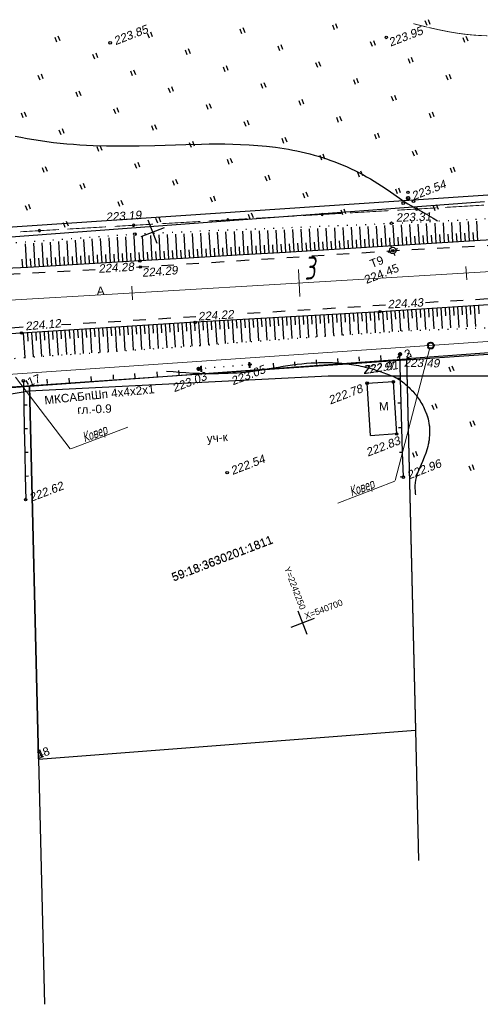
# Model space of a CAD drawing. Header units: millimetres. Extents: x -10 to 1169, y 1 to 1686.
# Tile 180 of 224: x 515 to 570, y 1468 to 1586. Entities that reach past the tile are written whole.
import ezdxf
from ezdxf.enums import TextEntityAlignment as Align
from ezdxf.lldxf.tags import DXFTag

# ---------------------------------------------------------------- set-up
doc = ezdxf.new("R2010")
doc.units = ezdxf.units.MM
for name, pattern in [('ADOT1', [1, 0, -1]), ('AHIDDEN2', [3, 1.5, -1.5]), ('CONTI', [0]), ('PHANTOM2', [1.25, 0.625, -0.125, 0.125, -0.125, 0.125, -0.125])]:
    doc.linetypes.add(name, pattern=pattern)
for name, color, linetype in [('CONTURS', 7, 'Continuous'), ('COORDS', 7, 'Continuous'), ('GPR_PICK', 7, 'Continuous'), ('IZOLINES', 32, 'Continuous'), ('PDIGIT', 170, 'Continuous'), ('PICKETS', 7, 'Continuous'), ('STATIONS', 7, 'Continuous'), ('ОБЪЕКТЫ_АВТОДОРОГ', 7, 'Continuous'), ('Подписи пикетов', 170, 'Continuous'), ('УЧАСТКИ', 7, 'Continuous')]:
    doc.layers.add(name, color=color, linetype=linetype)
doc.layers.add('СВЯЗЬ', color=170, linetype='Связь', lineweight=30)
doc.styles.add('GPR', font='isocpeui.ttf', dxfattribs={"width": 0.8})
doc.styles.get("Standard").update_dxf_attribs({"font": 'arial.ttf'})
doc.styles.add('Подпись пикета', font='isocpeui.ttf', dxfattribs={"height": 2})
tags = doc.linetypes.add('газ', pattern='A,42.7,-5.08,["Г",Standard,S=2.54,R=0,X=-2.54,Y=-1.27],-3.81', length=51.59).pattern_tags.tags
tags[6] = DXFTag(74, 10)
doc.linetypes.add('Связь', pattern='A,12.5,[130,ltypeshp.shx,S=1,R=-30,X=0,Y=0.9],1,[130,ltypeshp.shx,S=1,R=-30,X=0,Y=0.9],1,[130,ltypeshp.shx,S=1,R=-30,X=0,Y=0.9],4.5', length=19)

# ---------------------------------------------------------------- blocks, each defined once
blk = doc.blocks.new('401')
at = {"layer": 'CONTURS'}
for p, q in [((0, 0), (0, 1.2)), ((0.8, 0), (0.8, 1.2))]:
    blk.add_line(p, q, dxfattribs=at)
blk = doc.blocks.new('107_1')
at = {"layer": 'CONTURS', "color": 7, "linetype": 'Continuous', "const_width": 0.5}
blk.add_lwpolyline([(-0.25, 0, 1), (0.25, 0, 1)], format="xyb", close=True, dxfattribs=at)
blk = doc.blocks.new('394')
at = {"layer": 'CONTURS', "color": 7, "linetype": 'Continuous'}
for centre, radius in [((0.03, 0.04), 0.4), ((0.52, 1.35), 0.3), ((-1.46, -0.66), 0.3), ((1, -1.11), 0.3)]:
    blk.add_circle(centre, radius, dxfattribs=at)
blk = doc.blocks.new('475_1')
at = {"layer": 'CONTURS'}
for q in [(-2.45, 0.8), (2.54, 0.01)]:
    blk.add_line((-2.45, 0.01), q, dxfattribs=at)
blk = doc.blocks.new('5_1')
at = {"layer": 'STATIONS', "color": 7, "linetype": 'Continuous'}
for p, q in [((-0.78, 0), (-1.28, 0)), ((0.01, 0.77), (0.01, 1.26)), ((0.79, 0), (1.3, 0)), ((0.01, -0.77), (0.01, -1.26))]:
    blk.add_line(p, q, dxfattribs=at)
blk.add_circle((0, 0), 0.75, dxfattribs=at)
for p in [(0, 0), (0.76, 0)]:
    blk.add_point(p, dxfattribs=at)
blk = doc.blocks.new('133')
at = {"layer": 'CONTURS', "color": 7, "linetype": 'Continuous', "const_width": 0.2}
for points in [[(-11, 0), (-2, 0)], [(0, 0), (9, 0)]]:
    blk.add_lwpolyline(points, dxfattribs=at)
at = {"layer": 'CONTURS', "color": 7, "linetype": 'Continuous', "const_width": 0.5}
blk.add_lwpolyline([(-6.79, 0, 1), (-6.29, 0, 1)], format="xyb", close=True, dxfattribs=at)
blk = doc.blocks.new('пкк')
at = {"layer": 'ОБЪЕКТЫ_АВТОДОРОГ', "lineweight": 15, "ltscale": 200}
blk.add_line((-0.011, -0.822), (-0.008, 0.805), dxfattribs=at)
blk = doc.blocks.new('пк')
at = {"layer": 'ОБЪЕКТЫ_АВТОДОРОГ', "linetype": 'Continuous', "lineweight": 25, "xscale": 2, "yscale": 2, "zscale": 2}
blk.add_blockref('пкк', (0, 0.01), dxfattribs=at)

msp = doc.modelspace()

# ---------------------------------------------------------------- linework, layer by layer
at = {"linetype": 'Continuous', "lineweight": 40}
msp.add_circle((564.28589, 1546.79781), 0.36213, dxfattribs=at)
at = {"layer": 'CONTURS', "lineweight": -2}
for p, q in [((562.9375, 1558.89483), (562.79213, 1561.30975)), ((563.93569, 1558.95499), (563.79112, 1561.3579)), ((564.93389, 1559.01503), (564.79015, 1561.40604)), ((565.93209, 1559.07498), (565.78913, 1561.45456)), ((566.93029, 1559.13493), (566.7881, 1561.50327)), ((567.92849, 1559.19488), (567.78707, 1561.55198)), ((568.92669, 1559.25483), (568.78602, 1561.60145)), ((569.9249, 1559.31478), (569.785, 1561.65103)), ((533.98914, 1557.16511), (533.81772, 1560.10234)), ((534.98745, 1557.2232), (534.81623, 1560.15014)), ((535.98573, 1557.28184), (535.81478, 1560.19469)), ((536.98399, 1557.34076), (536.81355, 1560.23818)), ((537.98226, 1557.39967), (537.81241, 1560.28166)), ((538.98052, 1557.45859), (538.81145, 1560.323)), ((539.97878, 1557.51751), (539.81053, 1560.36333)), ((540.97705, 1557.57642), (540.80957, 1560.40366)), ((541.97528, 1557.63586), (541.80859, 1560.44275)), ((542.9735, 1557.6954), (542.80776, 1560.48107)), ((543.97173, 1557.75493), (543.80701, 1560.5194)), ((544.96996, 1557.81447), (544.8063, 1560.55726)), ((545.96818, 1557.874), (545.80561, 1560.59473)), ((546.96641, 1557.93355), (546.80487, 1560.63219)), ((547.96461, 1557.99349), (547.80421, 1560.66981)), ((548.96281, 1558.05344), (548.8036, 1560.70758)), ((549.96101, 1558.11339), (549.80302, 1560.74535)), ((550.95921, 1558.17334), (550.80242, 1560.78371)), ((551.95742, 1558.23329), (551.80176, 1560.82294)), ((552.95561, 1558.29328), (552.80107, 1560.86216)), ((553.9538, 1558.35343), (553.80038, 1560.90227)), ((554.95199, 1558.41359), (554.79962, 1560.94409)), ((555.95018, 1558.47374), (555.79887, 1560.98592)), ((556.94837, 1558.5339), (556.79808, 1561.02878)), ((557.94656, 1558.59405), (557.79714, 1561.07436)), ((558.94475, 1558.65421), (558.79621, 1561.11994)), ((559.94294, 1558.71437), (559.79525, 1561.166)), ((560.94113, 1558.77452), (560.7942, 1561.21388)), ((561.93932, 1558.83468), (561.79316, 1561.26176)), ((566.43119, 1559.10496), (566.37124, 1560.10316)), ((567.42939, 1559.16491), (567.36948, 1560.16311)), ((568.42759, 1559.22486), (568.36773, 1560.22306)), ((569.4258, 1559.28481), (569.36599, 1560.28302)), ((516.01867, 1556.13455), (515.85986, 1558.93432)), ((517.01706, 1556.19116), (516.85707, 1559.01033)), ((518.01546, 1556.24779), (517.85426, 1559.08634)), ((519.01385, 1556.30444), (518.85145, 1559.16186)), ((520.01224, 1556.36118), (519.84867, 1559.23672)), ((521.01063, 1556.41793), (520.84587, 1559.31158)), ((522.00901, 1556.47477), (521.84315, 1559.38405)), ((523.00739, 1556.53169), (522.84047, 1559.45591)), ((524.00577, 1556.58862), (523.83781, 1559.527)), ((525.00414, 1556.64574), (524.8353, 1559.59401)), ((526.0025, 1556.70289), (525.83278, 1559.66102)), ((527.00087, 1556.7601), (526.83041, 1559.72454)), ((527.99922, 1556.81755), (527.82823, 1559.78486)), ((528.99756, 1556.87499), (528.82602, 1559.84519)), ((529.99589, 1556.93275), (529.82406, 1559.89924)), ((530.99421, 1556.99084), (530.82228, 1559.9525)), ((531.99252, 1557.04893), (531.82057, 1560.00575)), ((532.99083, 1557.10702), (532.81913, 1560.05455)), ((547.46551, 1557.96352), (547.40572, 1558.96173)), ((548.46371, 1558.02347), (548.40386, 1559.02168)), ((549.46191, 1558.08342), (549.40201, 1559.08162)), ((550.46011, 1558.14336), (550.40017, 1559.14157)), ((551.45831, 1558.20331), (551.39834, 1559.20151)), ((552.45651, 1558.26328), (552.39649, 1559.26148)), ((553.45471, 1558.32335), (553.39464, 1559.32155)), ((554.4529, 1558.38351), (554.3928, 1559.3817)), ((555.45109, 1558.44367), (555.39097, 1559.44186)), ((556.44928, 1558.50382), (556.38915, 1559.50201)), ((557.44746, 1558.56398), (557.38733, 1559.56217)), ((558.44565, 1558.62413), (558.38552, 1559.62232)), ((559.44384, 1558.68429), (559.38371, 1559.68248)), ((560.44203, 1558.74444), (560.3819, 1559.74263)), ((561.44022, 1558.8046), (561.3801, 1559.80279)), ((562.43841, 1558.86476), (562.37831, 1559.86295)), ((563.4366, 1558.92491), (563.37653, 1559.92311)), ((564.43479, 1558.98501), (564.37476, 1559.98321)), ((565.43299, 1559.04501), (565.373, 1560.04321)), ((527.50004, 1556.78882), (527.44257, 1557.78717)), ((528.49839, 1556.84627), (528.4408, 1557.84461)), ((529.49673, 1556.90387), (529.43899, 1557.9022)), ((530.49505, 1556.9618), (530.43716, 1557.96012)), ((531.49336, 1557.01989), (531.43536, 1558.0182)), ((532.49167, 1557.07798), (532.43357, 1558.07629)), ((533.48998, 1557.13607), (533.43178, 1558.13437)), ((534.4883, 1557.19416), (534.42997, 1558.19245)), ((535.48659, 1557.25252), (535.4281, 1558.25081)), ((536.48486, 1557.3113), (536.42621, 1558.30958)), ((537.48313, 1557.37022), (537.42435, 1558.36849)), ((538.48139, 1557.42913), (538.42251, 1558.4274)), ((539.47965, 1557.48805), (539.42068, 1558.48631)), ((540.47791, 1557.54696), (540.41884, 1558.54522)), ((541.47616, 1557.60614), (541.41696, 1558.60439)), ((542.47439, 1557.66563), (542.41505, 1558.66387)), ((543.47262, 1557.72516), (543.41318, 1558.72339)), ((544.47084, 1557.7847), (544.41132, 1558.78292)), ((545.46907, 1557.84423), (545.40947, 1558.84246)), ((546.4673, 1557.90377), (546.4076, 1558.90199)), ((515.51947, 1556.10627), (515.46285, 1557.10466)), ((516.51787, 1556.16286), (516.46122, 1557.16125)), ((517.51626, 1556.21948), (517.45958, 1557.21787)), ((518.51466, 1556.27611), (518.45794, 1557.2745)), ((519.51305, 1556.33281), (519.45628, 1557.3312)), ((520.51144, 1556.38956), (520.45462, 1557.38794)), ((521.50982, 1556.44635), (521.45294, 1557.44473)), ((522.5082, 1556.50323), (522.45125, 1557.50161)), ((523.50658, 1556.56016), (523.44955, 1557.55853)), ((524.50496, 1556.61718), (524.44783, 1557.61554)), ((525.50332, 1556.67432), (525.44609, 1557.67268)), ((526.50169, 1556.7315), (526.44434, 1557.72985)), ((556.00982, 1550.71521), (556.06812, 1549.71691)), ((556.50901, 1550.74364), (556.65452, 1548.26444)), ((557.0082, 1550.77207), (557.06723, 1549.77381)), ((557.50739, 1550.8005), (557.65429, 1548.33445)), ((558.00653, 1550.82986), (558.06665, 1549.83166)), ((558.50567, 1550.85922), (558.65513, 1548.40453)), ((559.00466, 1550.89092), (559.06588, 1549.89279)), ((559.50366, 1550.92262), (559.6549, 1548.47454)), ((560.00265, 1550.95432), (560.06461, 1549.95624)), ((560.50164, 1550.98602), (560.65394, 1548.5445)), ((561.00064, 1551.01772), (561.06309, 1550.01967)), ((561.49963, 1551.04942), (561.65299, 1548.60639)), ((561.99863, 1551.08112), (562.0614, 1550.08309)), ((562.49762, 1551.11282), (562.65178, 1548.66701)), ((562.99661, 1551.14452), (563.0596, 1550.14651)), ((563.49561, 1551.17622), (563.65035, 1548.72761)), ((563.9946, 1551.20793), (564.05772, 1550.20992)), ((564.4936, 1551.23963), (564.64877, 1548.7882)), ((564.99259, 1551.27133), (565.05579, 1550.27333)), ((565.49158, 1551.30303), (565.64708, 1548.84879)), ((565.99058, 1551.33473), (566.05383, 1550.33673)), ((566.48957, 1551.36643), (566.64533, 1548.90937)), ((566.98857, 1551.39813), (567.05183, 1550.40013)), ((567.48756, 1551.42983), (567.64351, 1548.96995)), ((567.98656, 1551.46153), (568.04982, 1550.46354)), ((568.48555, 1551.49323), (568.64165, 1549.03053)), ((568.98454, 1551.52493), (569.04778, 1550.52694)), ((569.48354, 1551.55663), (569.63972, 1549.0911)), ((569.98253, 1551.58834), (570.04572, 1550.59033)), ((535.54316, 1549.54652), (535.71201, 1546.73893)), ((536.04227, 1549.5765), (536.10177, 1548.57827)), ((536.54137, 1549.60648), (536.70676, 1546.80718)), ((537.04056, 1549.63491), (537.09919, 1548.63663)), ((537.53975, 1549.66334), (537.70184, 1546.88671)), ((538.03894, 1549.69177), (538.09698, 1548.69345)), ((538.53813, 1549.7202), (538.6976, 1546.96629)), ((539.03732, 1549.74863), (539.09497, 1548.75029)), ((539.53651, 1549.77705), (539.6938, 1547.04591)), ((540.0357, 1549.80548), (540.0931, 1548.80713)), ((540.53489, 1549.83391), (540.6903, 1547.12555)), ((541.03409, 1549.86234), (541.0913, 1548.86398)), ((541.53328, 1549.89077), (541.687, 1547.20521)), ((542.03247, 1549.9192), (542.08957, 1548.92083)), ((542.53166, 1549.94763), (542.68383, 1547.28488)), ((543.03085, 1549.97606), (543.08787, 1548.97768)), ((543.53004, 1550.00449), (543.68124, 1547.35599)), ((544.02923, 1550.03291), (544.08621, 1549.03454)), ((544.52842, 1550.06134), (544.67878, 1547.42584)), ((545.02762, 1550.08977), (545.08456, 1549.0914)), ((545.52681, 1550.1182), (545.67636, 1547.4957)), ((546.026, 1550.14663), (546.08293, 1549.14825)), ((546.52519, 1550.17506), (546.67398, 1547.56555)), ((547.02438, 1550.20349), (547.08131, 1549.20511)), ((547.52357, 1550.23192), (547.67162, 1547.63541)), ((548.02276, 1550.26035), (548.0797, 1549.26197)), ((548.52195, 1550.28878), (548.6693, 1547.70528)), ((549.02114, 1550.3172), (549.0781, 1549.31883)), ((549.52034, 1550.34563), (549.66701, 1547.77514)), ((550.01953, 1550.37406), (550.07652, 1549.37569)), ((550.51872, 1550.40249), (550.66477, 1547.84501)), ((551.01791, 1550.43092), (551.07496, 1549.43255)), ((551.5171, 1550.45935), (551.6626, 1547.91488)), ((552.01629, 1550.48778), (552.07344, 1549.48941)), ((552.51548, 1550.51621), (552.66052, 1547.98476)), ((553.01467, 1550.54464), (553.07196, 1549.54628)), ((553.51386, 1550.57306), (553.65858, 1548.05465)), ((554.01306, 1550.60149), (554.07055, 1549.60315)), ((554.51225, 1550.62992), (554.65686, 1548.12455)), ((555.01144, 1550.65835), (555.06926, 1549.66002)), ((555.51063, 1550.68678), (555.65545, 1548.19448)), ((516.57986, 1548.36626), (516.75805, 1545.44361)), ((517.07889, 1548.39732), (517.13996, 1547.39919)), ((517.57793, 1548.42838), (517.75697, 1545.51188)), ((518.07696, 1548.45944), (518.13838, 1547.46133)), ((518.576, 1548.4905), (518.75548, 1545.58012)), ((519.07503, 1548.52156), (519.13668, 1547.52346)), ((519.57406, 1548.55262), (519.75372, 1545.64834)), ((520.0731, 1548.58368), (520.1349, 1547.58559)), ((520.57213, 1548.61474), (520.75177, 1545.71654)), ((521.07117, 1548.6458), (521.13307, 1547.64772)), ((521.5702, 1548.67686), (521.7497, 1545.78474)), ((522.06924, 1548.70792), (522.13121, 1547.70984)), ((522.56827, 1548.73898), (522.74754, 1545.85294)), ((523.06731, 1548.77004), (523.12932, 1547.77196)), ((523.56634, 1548.80109), (523.74533, 1545.92112)), ((524.06537, 1548.83215), (524.12741, 1547.83408)), ((524.56441, 1548.86321), (524.74307, 1545.98931)), ((525.06344, 1548.89427), (525.12549, 1547.8962)), ((525.56248, 1548.92533), (525.74077, 1546.05749)), ((526.06151, 1548.95639), (526.12356, 1547.95832)), ((526.56055, 1548.98745), (526.73844, 1546.12567)), ((527.05958, 1549.01851), (527.12161, 1548.02044)), ((527.55861, 1549.04957), (527.73608, 1546.19385)), ((528.05765, 1549.08063), (528.11965, 1548.08255)), ((528.55668, 1549.11169), (528.73367, 1546.26203)), ((529.05572, 1549.14275), (529.11768, 1548.14467)), ((529.55475, 1549.17381), (529.7312, 1546.3302)), ((530.05379, 1549.20487), (530.11567, 1548.20679)), ((530.55282, 1549.23593), (530.72864, 1546.39836)), ((531.05186, 1549.26699), (531.11363, 1548.2689)), ((531.55089, 1549.29805), (531.72594, 1546.46652)), ((532.04992, 1549.32911), (532.11153, 1548.33101)), ((532.54896, 1549.36017), (532.72306, 1546.53466)), ((533.04799, 1549.39123), (533.10934, 1548.39311)), ((533.54703, 1549.42229), (533.71988, 1546.60279)), ((534.04606, 1549.45334), (534.10702, 1548.4552)), ((534.5451, 1549.4844), (534.71627, 1546.67088)), ((535.04413, 1549.51546), (535.10451, 1548.51729)), ((515.58179, 1548.30414), (515.75851, 1545.37526)), ((516.08082, 1548.3352), (516.14137, 1547.33704)), ((542.61959, 1544.82018), (542.66783, 1544.12655)), ((536.75577, 1544.35829), (536.80402, 1543.66466)), ((536.82597, 1544.36274), (536.87421, 1543.66911)), ((542.54939, 1544.81573), (542.59764, 1544.1221)), ((556.68265, 1542.31003), (559.80982, 1542.51224)), ((560.21513, 1536.24406), (559.8122, 1542.47555)), ((557.08299, 1536.08059), (556.68006, 1542.31208)), ((560.21513, 1536.24406), (557.0855, 1536.0417))]:
    msp.add_line(p, q, dxfattribs=at)
at = {"layer": 'CONTURS', "color": 1, "linetype": 'газ', "lineweight": 15}
msp.add_line((423.11609, 1537.13314), (572.91915, 1547.43351), dxfattribs=at)
at = {"layer": 'CONTURS', "color": 0, "linetype": 'CONTI', "lineweight": 15}
for p, q in [((564.18209, 1546.54099), (560.01004, 1530.69395)), ((514.64153, 1543.03963), (521.20918, 1534.46666)), ((521.28005, 1534.45238), (528.08315, 1537.06385)), ((553.19198, 1527.99206), (559.99507, 1530.60352))]:
    msp.add_line(p, q, dxfattribs=at)
at = {"layer": 'CONTURS', "linetype": 'ADOT1', "lineweight": -2}
msp.add_line((542.89935, 1544.52862), (536.53207, 1544.01525), dxfattribs=at)
at = {"layer": 'CONTURS', "linetype": 'ADOT1', "flags": 128}
msp.add_lwpolyline([(502.64012, 1558.30211), (505.27056, 1558.44476), (507.89992, 1558.60865), (510.52845, 1558.78893), (513.1564, 1558.98073), (515.78402, 1559.17921), (518.41157, 1559.37951), (521.03931, 1559.57676), (523.66747, 1559.76611), (526.29632, 1559.94271), (528.92611, 1560.10169), (531.9891, 1560.2651), (535.05301, 1560.41174), (538.11763, 1560.54516), (541.18279, 1560.66888), (544.2483, 1560.78645), (547.31397, 1560.9014), (550.37961, 1561.01726), (553.44503, 1561.13757), (556.51004, 1561.26587), (559.57445, 1561.40569), (562.34872, 1561.53865), (565.12301, 1561.67236), (567.89725, 1561.80763), (570.67139, 1561.94531), (573.44535, 1562.08623), (576.21909, 1562.23122), (578.99252, 1562.38111), (581.7656, 1562.53674), (584.53826, 1562.69893), (587.31043, 1562.86853), (589.73957, 1563.0275), (592.16802, 1563.19804), (594.59596, 1563.37698), (597.02358, 1563.56117), (599.45106, 1563.74745), (601.87859, 1563.93265), (604.30636, 1564.11362), (606.73454, 1564.28721), (609.16333, 1564.45024), (611.59291, 1564.59957), (614.6822, 1564.77422), (617.77206, 1564.93863), (620.8625, 1565.0928), (623.95352, 1565.23673), (627.04512, 1565.37042), (630.13729, 1565.49388), (633.23004, 1565.60709), (636.32337, 1565.71006), (639.41728, 1565.8028), (642.51176, 1565.88529)], dxfattribs=at)
at = {"layer": 'CONTURS', "linetype": 'Continuous', "flags": 128}
msp.add_lwpolyline([(575.99618, 1559.67702), (570.18537, 1559.33043), (564.37469, 1558.98145), (558.56409, 1558.63127), (552.75348, 1558.2811), (546.9428, 1557.93213), (541.13199, 1557.58557), (535.32096, 1557.24261), (529.50966, 1556.90446), (526.83285, 1556.75043), (524.156, 1556.59718), (521.47911, 1556.44456), (518.80219, 1556.29241), (516.12525, 1556.14058), (513.4483, 1555.98894)], dxfattribs=at)
at = {"layer": 'CONTURS', "linetype": 'AHIDDEN2', "flags": 128}
for points in [[(529.10059, 1556.1594), (529.56756, 1556.18438), (559.75094, 1558.13039), (582.70219, 1559.40859)], [(507.71128, 1555.01516), (524.31326, 1555.9033)]]:
    msp.add_lwpolyline(points, dxfattribs=at)
at = {"layer": 'CONTURS', "linetype": 'AHIDDEN2'}
for points in [[(668.70756, 1558.27126), (629.3776, 1555.82672), (589.10649, 1553.46432), (563.60974, 1551.90923)], [(558.87076, 1551.62019), (541.08061, 1550.53513)], [(536.22419, 1550.23893), (520.15369, 1549.25876)], [(515.58098, 1548.97986), (501.34671, 1548.11169)]]:
    msp.add_lwpolyline(points, dxfattribs=at)
at = {"layer": 'CONTURS', "linetype": 'ADOT1'}
msp.add_lwpolyline([(422.46544, 1538.95783), (495.92411, 1543.65927), (515.76092, 1545.37547), (536.68316, 1546.8053), (542.81169, 1547.2951), (560.78908, 1548.55396), (669.85962, 1552.62653)], dxfattribs=at)
at = {"layer": 'CONTURS', "linetype": 'Continuous'}
msp.add_lwpolyline([(580.46141, 1552.25405), (558.22158, 1550.84117), (536.13119, 1549.58312), (515.38601, 1548.29196), (496.61493, 1547.21015), (476.16109, 1546.00832)], dxfattribs=at)
at = {"layer": 'CONTURS'}
for points in [[(548.01138, 1544.86853), (548.04842, 1544.33921)], [(550.5833, 1545.0785), (550.62034, 1544.54918)], [(553.13001, 1545.23963), (553.16705, 1544.71031)], [(555.6915, 1545.45288), (555.72854, 1544.92356)], [(558.2651, 1545.59529), (558.30214, 1545.06597)], [(560.6069, 1545.77127), (560.26197, 1545.31554)], [(531.54097, 1543.64965), (531.57801, 1543.12033)], [(534.13923, 1543.8282), (534.17627, 1543.29888)], [(545.4438, 1544.70281), (545.48084, 1544.17349)], [(515.87569, 1542.63387), (516.16, 1542.13379)], [(518.42026, 1542.80368), (518.4573, 1542.27436)], [(521.04087, 1542.90506), (521.07791, 1542.37574)], [(523.67273, 1543.12152), (523.70977, 1542.5922)], [(526.31076, 1543.3219), (526.3478, 1542.79258)], [(528.89058, 1543.48146), (528.92762, 1542.95214)]]:
    msp.add_lwpolyline(points, dxfattribs=at)
at = {"layer": 'COORDS', "lineweight": -2}
for p, q in [((531.603, 1558.97411), (530.5279, 1561.77485)), ((529.66508, 1559.83693), (532.46582, 1560.91203)), ((549.5214, 1512.29509), (548.44629, 1515.09583)), ((547.58347, 1513.15791), (550.38422, 1514.23301))]:
    msp.add_line(p, q, dxfattribs=at)
at = {"layer": 'IZOLINES', "const_width": 0.1}
msp.add_lwpolyline([(562.19331, 1585.23771), (563.7629, 1584.84772), (563.78006, 1584.84359), (563.78007, 1584.84358), (563.77249, 1584.84332), (564.42285, 1584.6916), (564.44023, 1584.68758), (564.44024, 1584.68757), (564.44076, 1584.6876), (565.45024, 1584.46421), (566.56376, 1584.24645), (566.62207, 1584.23601), (566.62224, 1584.23598), (566.62326, 1584.23606), (567.49817, 1584.09215), (568.37663, 1583.97404), (569.25803, 1583.8837), (570.14156, 1583.82221), (571.02628, 1583.78937)], dxfattribs=at)
at = {"layer": 'IZOLINES'}
for points in [[(514.60663, 1571.81046), (515.28964, 1571.67123), (515.29277, 1571.67062), (515.29127, 1571.66904), (516.07105, 1571.52436), (516.85266, 1571.39033), (517.6362, 1571.26854), (518.42144, 1571.1587), (519.20815, 1571.06052), (519.99613, 1570.97368), (520.7852, 1570.89785), (521.57516, 1570.83265), (522.36585, 1570.77772), (523.15712, 1570.73261), (523.94882, 1570.6969), (525.53293, 1570.65164), (526.54874, 1570.63929), (527.56207, 1570.63838), (527.56119, 1570.63988), (529.42605, 1570.66147), (531.2904, 1570.70777), (535.01849, 1570.82277), (536.88284, 1570.866), (537.81516, 1570.87829), (538.74752, 1570.88216), (539.67982, 1570.87593), (540.61191, 1570.85795), (541.54356, 1570.82655), (542.58436, 1570.77354), (542.57493, 1570.77549), (543.62203, 1570.69956), (544.66705, 1570.60134), (545.70905, 1570.47722), (546.22867, 1570.40479), (546.74718, 1570.32509), (547.26445, 1570.23789), (547.7803, 1570.14296), (548.29458, 1570.04008), (548.8071, 1569.92904), (549.3177, 1569.80967), (549.82617, 1569.6818), (550.33233, 1569.54528), (550.83598, 1569.4), (551.33692, 1569.24584), (551.83495, 1569.08275), (552.32988, 1568.91067), (552.82152, 1568.72958), (553.30967, 1568.53948), (553.79415, 1568.34041), (554.2748, 1568.13241), (554.75144, 1567.91557), (555.22394, 1567.68998), (555.69214, 1567.45576), (556.15592, 1567.21305), (556.61517, 1566.96202), (557.0698, 1566.70283), (557.51974, 1566.4357), (557.96496, 1566.16088), (558.40546, 1565.87867), (558.84137, 1565.5895), (559.46678, 1565.15854), (559.47142, 1565.15528), (559.4807, 1565.14875), (559.47143, 1565.15497), (561.23429, 1563.91883), (561.23432, 1563.91881), (561.23426, 1563.91872), (561.55876, 1563.72045), (561.88838, 1563.53094), (562.55373, 1563.16283), (563.21907, 1562.79472), (564.03595, 1562.32911), (564.02741, 1562.33319), (564.57157, 1562.01282), (565.09643, 1561.69366)], [(532.7218, 1543.76169), (533.48002, 1543.6867), (534.23923, 1543.62303), (534.99918, 1543.56959), (535.84647, 1543.52271), (535.85466, 1543.52232), (535.85466, 1543.52232), (535.85467, 1543.52232), (535.85467, 1543.52232), (535.85467, 1543.52232), (535.85442, 1543.52214), (536.66292, 1543.49192), (536.6605, 1543.4923), (537.22943, 1543.4796), (537.79844, 1543.4737), (538.36746, 1543.47365), (538.93643, 1543.47927), (539.5053, 1543.49066), (540.07398, 1543.50815), (540.64238, 1543.53234), (541.15903, 1543.56096), (541.60702, 1543.59172), (541.59394, 1543.58994), (542.15811, 1543.63879), (542.72093, 1543.70007), (543.28185, 1543.77585), (543.84111, 1543.86267), (544.95711, 1544.05152), (546.07297, 1544.24113), (546.63167, 1544.33118), (547.19116, 1544.41602), (547.75157, 1544.49435), (548.31295, 1544.56501), (548.8753, 1544.62698), (549.43856, 1544.6793), (550.00261, 1544.72111), (550.5673, 1544.75164), (550.84984, 1544.76244), (551.13246, 1544.77015), (551.41514, 1544.77469), (551.69784, 1544.77597), (551.98052, 1544.77393), (552.26314, 1544.76847), (552.54565, 1544.75954), (552.82801, 1544.74705), (553.11017, 1544.73094), (553.39208, 1544.71114), (553.67367, 1544.68757), (553.9549, 1544.66015), (554.2357, 1544.62883), (554.516, 1544.59351), (554.79573, 1544.55412), (555.07482, 1544.51058), (555.35319, 1544.46279), (555.63076, 1544.41068), (555.90743, 1544.35415), (556.18313, 1544.29316), (556.45776, 1544.22768), (556.73127, 1544.15775), (557.00361, 1544.08352), (557.2748, 1544.00527), (557.54491, 1543.92341), (557.81405, 1543.83846), (558.25105, 1543.69473), (558.24929, 1543.6953), (558.67733, 1543.54901), (558.89071, 1543.47401), (559.1035, 1543.39738), (559.31543, 1543.31847), (559.52607, 1543.23623), (559.73469, 1543.14916), (559.84172, 1543.1015), (559.94833, 1543.05149), (559.94857, 1543.05137), (559.94859, 1543.05146), (560.06504, 1542.99337), (560.17994, 1542.93234), (560.29314, 1542.86828), (560.40462, 1542.80133), (560.51441, 1542.73171), (560.62261, 1542.65966), (560.7359, 1542.58067), (560.73499, 1542.58167), (560.902, 1542.45857), (561.06567, 1542.33116), (561.22598, 1542.19962), (561.38303, 1542.06426), (561.53685, 1541.9253), (561.68745, 1541.78291), (561.83479, 1541.63721), (561.97882, 1541.48829), (562.11948, 1541.33624), (562.25668, 1541.1811), (562.39032, 1541.02294), (562.52028, 1540.86179), (562.64646, 1540.69771), (562.7687, 1540.53074), (562.88688, 1540.36092), (563.00085, 1540.1883), (563.11045, 1540.01293), (563.21552, 1539.83487), (563.31588, 1539.65418), (563.41138, 1539.47092), (563.50182, 1539.28519), (563.58704, 1539.09706), (563.66684, 1538.90664), (563.74106, 1538.71405), (563.80951, 1538.5194), (563.87202, 1538.32284), (563.92842, 1538.12452), (563.99975, 1537.83109), (564.00002, 1537.82984), (564.00056, 1537.82736), (564.00022, 1537.82993), (564.06483, 1537.489), (564.11085, 1537.14546), (564.13783, 1536.80028), (564.14574, 1536.45452), (564.13484, 1536.1092), (564.10566, 1535.7653), (564.07257, 1535.51101), (564.0305, 1535.25976), (564.03112, 1535.25992), (563.97658, 1534.99597), (563.91351, 1534.73403), (563.84203, 1534.47437), (563.677, 1533.96223), (563.48801, 1533.45881), (563.2823, 1532.96214), (562.85641, 1531.97486), (562.67264, 1531.50469), (562.52432, 1531.03561), (562.52709, 1531.03996), (562.45312, 1530.72449), (562.40514, 1530.40478), (562.38181, 1530.083), (562.38092, 1529.76091), (562.39956, 1529.43974), (562.43507, 1529.1203), (562.46073, 1528.97158)], [(544.28217, 1543.93547), (544.57096, 1543.98506)], [(563.72551, 1538.75681), (563.80969, 1538.51884), (563.88531, 1538.27813), (563.95174, 1538.03487), (564.00872, 1537.78937), (564.05602, 1537.54197), (564.09344, 1537.29302), (564.12691, 1536.97068)]]:
    msp.add_lwpolyline(points, dxfattribs=at)
at = {"layer": 'PICKETS', "color": 7, "lineweight": -2}
for centre in [(558.96478, 1583.59286), (525.96693, 1582.9487), (561.57422, 1564.43344), (559.57445, 1561.40569), (528.92611, 1560.10169), (559.75094, 1558.13039), (529.50966, 1556.90446), (529.56756, 1556.18438), (558.22158, 1550.84117), (536.13119, 1549.58312), (515.38601, 1548.29196), (560.59161, 1545.76645), (536.51395, 1544.02085), (542.64248, 1544.51065), (515.59171, 1542.59102), (559.8122, 1542.47555), (556.68265, 1542.31003), (560.21513, 1536.24406), (539.9496, 1531.63008), (561.01213, 1531.08716), (515.87327, 1528.41324)]:
    msp.add_circle(centre, 0.15, dxfattribs=at)
at = {"layer": 'ОБЪЕКТЫ_АВТОДОРОГ', "color": 0, "linetype": 'PHANTOM2', "lineweight": 15, "ltscale": 200}
msp.add_lwpolyline([(249.01851, 1538.7202), (264.52202, 1538.79012), (278.31769, 1538.99465), (290.61966, 1539.31035), (301.6421, 1539.71382), (311.59913, 1540.18164), (320.70492, 1540.69039), (329.17361, 1541.21666), (337.21934, 1541.73703), (345.07527, 1542.23568), (353.05054, 1542.72715), (361.47332, 1543.23358), (370.67175, 1543.77711), (380.97398, 1544.37988), (392.70817, 1545.06403), (406.20247, 1545.85169), (421.78504, 1546.765), (439.66437, 1547.81838), (459.57031, 1548.99537), (481.11306, 1550.2718), (503.9028, 1551.6235), (527.54973, 1553.02629), (551.66404, 1554.45598), (575.85593, 1555.88842)], dxfattribs=at)
at = {"layer": 'СВЯЗЬ', "color": 5, "linetype": 'Связь', "lineweight": 30}
msp.add_lwpolyline([(587.69355, 1543.13491), (552.03439, 1543.13491), (516.27265, 1541.34271), (481.8162, 1535.56531), (435.25158, 1535.44548), (385.3118, 1532.21446), (365.05369, 1533.7191), (329.72918, 1531.42343), (331.47176, 1552.42336)], dxfattribs=at)
at = {"layer": 'УЧАСТКИ', "color": 6, "linetype": 'Continuous', "lineweight": -2}
for p, q in [((579.84392, 1565.34528), (416.50696, 1554.32482)), ((570.68403, 1563.98213), (454.13288, 1555.27565)), ((616.71348, 1549.27046), (561.36629, 1545.22726)), ((423.67824, 1535.64299), (581.65305, 1546.51277)), ((516.32374, 1541.93691), (561.36629, 1545.22726)), ((561.36629, 1545.22726), (562.44006, 1500.90843)), ((561.36881, 1545.18837), (562.44258, 1500.86953)), ((508.42654, 1541.35838), (516.32374, 1541.93691)), ((517.41176, 1497.44145), (516.32374, 1541.93691)), ((516.32374, 1541.93691), (517.41176, 1497.44145)), ((516.32626, 1541.89802), (517.41427, 1497.40256)), ((517.41427, 1497.40256), (562.44258, 1500.86953)), ((562.44258, 1500.86953), (562.81818, 1485.29644)), ((517.41427, 1497.40256), (518.13695, 1468.14492))]:
    msp.add_line(p, q, dxfattribs=at)

# ---------------------------------------------------------------- block references
at = {"layer": 'CONTURS', "lineweight": -2, "yscale": 0.5}
for name, p, xscale, zscale, rotation in [('401', (552.78009, 1584.51219), 0.5, 0.5, 21), ('401', (563.83697, 1585.00753), 0.5, 0.5, 21), ('401', (519.60944, 1583.0262), 0.5, 0.5, 21), ('401', (530.66632, 1583.52153), 0.5, 0.5, 21), ('401', (541.7232, 1584.01686), 0.5, 0.5, 21), ('401', (568.35879, 1582.99428), 0.5, 0.5, 21), ('401', (546.24502, 1582.00362), 0.5, 0.5, 21), ('401', (557.30191, 1582.49895), 0.5, 0.5, 21), ('401', (524.13126, 1581.01295), 0.5, 0.5, 21), ('401', (535.18814, 1581.50829), 0.5, 0.5, 21), ('401', (539.70996, 1579.49504), 0.5, 0.5, 21), ('401', (550.76684, 1579.99037), 0.5, 0.5, 21), ('401', (561.82373, 1580.48571), 0.5, 0.5, 21), ('401', (517.5962, 1578.50438), 0.5, 0.5, 21), ('401', (528.65308, 1578.99971), 0.5, 0.5, 21), ('401', (566.34554, 1578.47246), 0.5, 0.5, 21), ('401', (544.23178, 1577.4818), 0.5, 0.5, 21), ('401', (555.28866, 1577.97713), 0.5, 0.5, 21), ('401', (522.11802, 1576.49113), 0.5, 0.5, 21), ('401', (533.1749, 1576.98647), 0.5, 0.5, 21), ('401', (559.81048, 1575.96389), 0.5, 0.5, 21), ('401', (537.69672, 1574.97322), 0.5, 0.5, 21), ('401', (548.7536, 1575.46856), 0.5, 0.5, 21), ('401', (515.58295, 1573.98256), 0.5, 0.5, 21), ('401', (526.63983, 1574.47789), 0.5, 0.5, 21), ('401', (564.3323, 1573.95064), 0.5, 0.5, 21), ('401', (531.16165, 1572.46465), 0.5, 0.5, 21), ('401', (542.21854, 1572.95998), 0.5, 0.5, 21), ('401', (553.27542, 1573.45531), 0.5, 0.5, 21), ('401', (520.10477, 1571.96932), 0.5, 0.5, 21), ('401', (557.79724, 1571.44207), 0.5, 0.5, 21), ('401', (535.68347, 1570.4514), 0.5, 0.5, 21), ('401', (546.74036, 1570.94674), 0.5, 0.5, 21), ('401', (524.62659, 1569.95607), 0.5, 0.5, 21), ('401', (551.26217, 1568.93349), 0.5, 0.5, 21), ('401', (562.31906, 1569.42882), 0.5, 0.5, 21), ('401', (529.14841, 1567.94283), 0.5, 0.5, 21), ('401', (540.20529, 1568.43816), 0.5, 0.5, 21), ('401', (518.09153, 1567.4475), 0.5, 0.5, 21), ('401', (555.78399, 1566.92025), 0.5, 0.5, 21), ('401', (566.84088, 1567.41558), 0.5, 0.5, 21), ('401', (522.61335, 1565.43425), 0.5, 0.5, 21), ('401', (533.67023, 1565.92958), 0.5, 0.5, 21), ('401', (544.72711, 1566.42492), 0.5, 0.5, 21), ('401', (549.24893, 1564.41167), 0.5, 0.5, 21), ('401', (560.30581, 1564.907), 0.5, 0.5, 21), ('394', (561.55614, 1564.37472), 0.5, 0.5, 21), ('401', (516.07828, 1562.92568), 0.5, 0.5, 21), ('401', (527.13517, 1563.42101), 0.5, 0.5, 21), ('401', (538.19205, 1563.91634), 0.5, 0.5, 21), ('133', (565.97975, 1563.29887), 0.5191898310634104, 0.51918983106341, 3.34013974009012), ('133', (543.38833, 1561.99914), 0.512657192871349, 0.512657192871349, 3.276692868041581), ('401', (542.71387, 1561.9031), 0.5, 0.5, 21), ('133', (554.64835, 1562.6438), 0.512657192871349, 0.512657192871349, 3.276692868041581), ('401', (553.77075, 1562.39843), 0.5, 0.5, 21), ('401', (564.82763, 1562.89376), 0.5, 0.5, 21), ('401', (520.6001, 1560.91243), 0.5, 0.5, 21), ('133', (532.12831, 1561.35449), 0.512657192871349, 0.512657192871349, 3.276692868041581), ('401', (531.65699, 1561.40777), 0.5, 0.5, 21), ('133', (520.86829, 1560.70984), 0.512657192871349, 0.512657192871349, 3.276692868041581), ('107_1', (560.61988, 1545.76951), 0.5, 0.5, 21), ('475_1', (560.63366, 1544.29852), 0.5874125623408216, 0.5874125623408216, 91.64090633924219), ('107_1', (536.53207, 1544.01525), 0.5, 0.5, 21), ('401', (566.69471, 1543.64989), 0.5, 0.5, 21), ('475_1', (515.61987, 1541.17324), 0.567222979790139, 0.567222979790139, 271.1377129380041), ('475_1', (560.71777, 1541.36266), 0.5874125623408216, 0.5874125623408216, 91.64090633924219), ('475_1', (515.67618, 1538.33768), 0.567222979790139, 0.567222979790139, 271.1377129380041), ('475_1', (560.80187, 1538.42681), 0.5874125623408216, 0.5874125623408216, 91.64090633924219), ('401', (564.68146, 1539.12807), 0.5, 0.5, 21), ('401', (569.20328, 1537.11483), 0.5, 0.5, 21), ('475_1', (515.73249, 1535.50213), 0.567222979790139, 0.567222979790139, 271.1377129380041), ('475_1', (560.88597, 1535.49095), 0.5874125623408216, 0.5874125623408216, 91.64090633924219), ('475_1', (515.7888, 1532.66657), 0.567222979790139, 0.567222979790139, 271.1377129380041), ('475_1', (560.97008, 1532.55509), 0.5874125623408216, 0.5874125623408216, 91.64090633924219), ('401', (562.33741, 1533.4432), 0.5, 0.5, 21), ('401', (569.09837, 1531.83764), 0.5, 0.5, 21), ('475_1', (515.84512, 1529.83102), 0.567222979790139, 0.567222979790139, 271.1377129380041)]:
    msp.add_blockref(name, p, dxfattribs=dict(at, xscale=xscale, zscale=zscale, rotation=rotation))
at = {"layer": 'STATIONS', "lineweight": -2, "xscale": 0.5, "yscale": 0.5, "zscale": 0.5, "rotation": 21}
msp.add_blockref('5_1', (559.74255, 1558.15502), dxfattribs=at)
at = {"layer": 'ОБЪЕКТЫ_АВТОДОРОГ', "color": 0, "linetype": 'PHANTOM2', "lineweight": 15}
for name, p, rotation in [('пк', (548.57553, 1554.27287), 3.393001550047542), ('пкк', (568.54055, 1555.45527), 3.388608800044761), ('пкк', (548.57553, 1554.27287), 3.393001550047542), ('пкк', (528.61059, 1553.08918), 3.393001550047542)]:
    msp.add_blockref(name, p, dxfattribs=dict(at, rotation=rotation))

# ---------------------------------------------------------------- texts
at = {"layer": 'CONTURS', "lineweight": -2}
for s, rotation, p in [('МКСАБпШп 4х4х2х1', 5.8516009, (518.16442, 1539.77725)), ('гл.-0.9', 2.3680054, (522.05936, 1538.62867)), ('М', 3.2760221, (558.12965, 1539.01773)), ('уч-к', 4.5662979, (537.55376, 1535.20646))]:
    msp.add_text(s, height=1, rotation=rotation, dxfattribs=at).set_placement(p)
at = {"layer": 'COORDS', "lineweight": -2}
for s, rotation, p in [('Y=2242250', 291, (546.74743, 1520.21912)), ('X=540700', 21, (549.36104, 1514.10804))]:
    msp.add_text(s, height=0.75, rotation=rotation, dxfattribs=at).set_placement(p)
at = {"layer": 'GPR_PICK', "style": 'GPR', "width": 0.7}
for p in [(524.33836, 1535.75567), (556.25028, 1529.29535)]:
    msp.add_text('Ковер', height=1.25, rotation=21, dxfattribs=at).set_placement(p, align=Align.CENTER)
at = {"layer": 'PDIGIT', "color": 7, "lineweight": -2, "oblique": 10}
for s, rotation, p in [('223.85', 21, (526.6129, 1582.6611)), ('223.95', 21, (559.46618, 1582.48189)), ('223.54', 21, (562.2202, 1564.14584)), ('223.19', 3.648096, (525.45992, 1561.64996)), ('223.31', 2.0951132, (560.11335, 1561.57537)), ('224.28', 3.5594791, (524.59024, 1555.47785)), ('224.29', 4.3514862, (529.80688, 1554.99948)), ('224.43', 3.2712199, (559.14382, 1551.22442)), ('224.22', 3.6841421, (536.50402, 1549.78419)), ('224.12', 4.9539194, (515.86357, 1548.61501)), ('222.91', 8.2443062, (556.2221, 1543.39693)), ('223.49', 358.7202239, (561.04548, 1544.27785)), ('223.05', 21, (540.6378, 1542.04518)), ('223.03', 21, (533.62178, 1541.21862)), ('222.78', 21, (552.2736, 1539.75028)), ('222.83', 21, (556.76383, 1533.5309)), ('222.54', 21, (540.59557, 1531.34248)), ('222.96', 21, (561.6581, 1530.79955)), ('222.62', 21, (516.51925, 1528.12563))]:
    msp.add_text(s, height=1, rotation=rotation, dxfattribs=at).set_placement(p)
at = {"layer": 'STATIONS', "color": 7, "lineweight": -2}
for s, p in [('T9   ', (557.24058, 1556.04269)), ('224.45', (556.59859, 1554.15566))]:
    msp.add_text(s, height=1, rotation=21, dxfattribs=at).set_placement(p)
at = {"layer": 'ОБЪЕКТЫ_АВТОДОРОГ', "style": 'GPR', "width": 0.7}
msp.add_text('3', height=2.72246, rotation=3.3930016, dxfattribs=at).set_placement((549.88009, 1554.69226), align=Align.CENTER)
at = {"layer": 'ОБЪЕКТЫ_АВТОДОРОГ', "lineweight": -2}
msp.add_text('А', height=1, rotation=2.3408048, dxfattribs=at).set_placement((524.38374, 1552.82188))
at = {"layer": 'Подписи пикетов', "color": 7, "style": 'Подпись пикета', "oblique": 10}
msp.add_text('222.91', height=1, rotation=8.2443062, dxfattribs=at).set_placement((556.2266, 1543.37161))
at = {"layer": 'УЧАСТКИ', "color": 6, "lineweight": -2}
for s, p in [('2', (561.36629, 1545.22726)), ('3', (561.36629, 1545.22726)), ('17', (516.32374, 1541.93691)), ('1', (516.32374, 1541.93691)), ('18', (517.41176, 1497.44145)), ('1', (517.41176, 1497.44145)), ('4', (517.41176, 1497.44145))]:
    msp.add_text(s, height=1, rotation=21, dxfattribs=at).set_placement(p)
for p in [(539.35856, 1521.41371), (539.36108, 1521.37482)]:
    msp.add_text('59:18:3630201:1811', height=1, rotation=21, dxfattribs=at).set_placement(p, align=Align.MIDDLE_CENTER)

doc.saveas('drawing.dxf')
